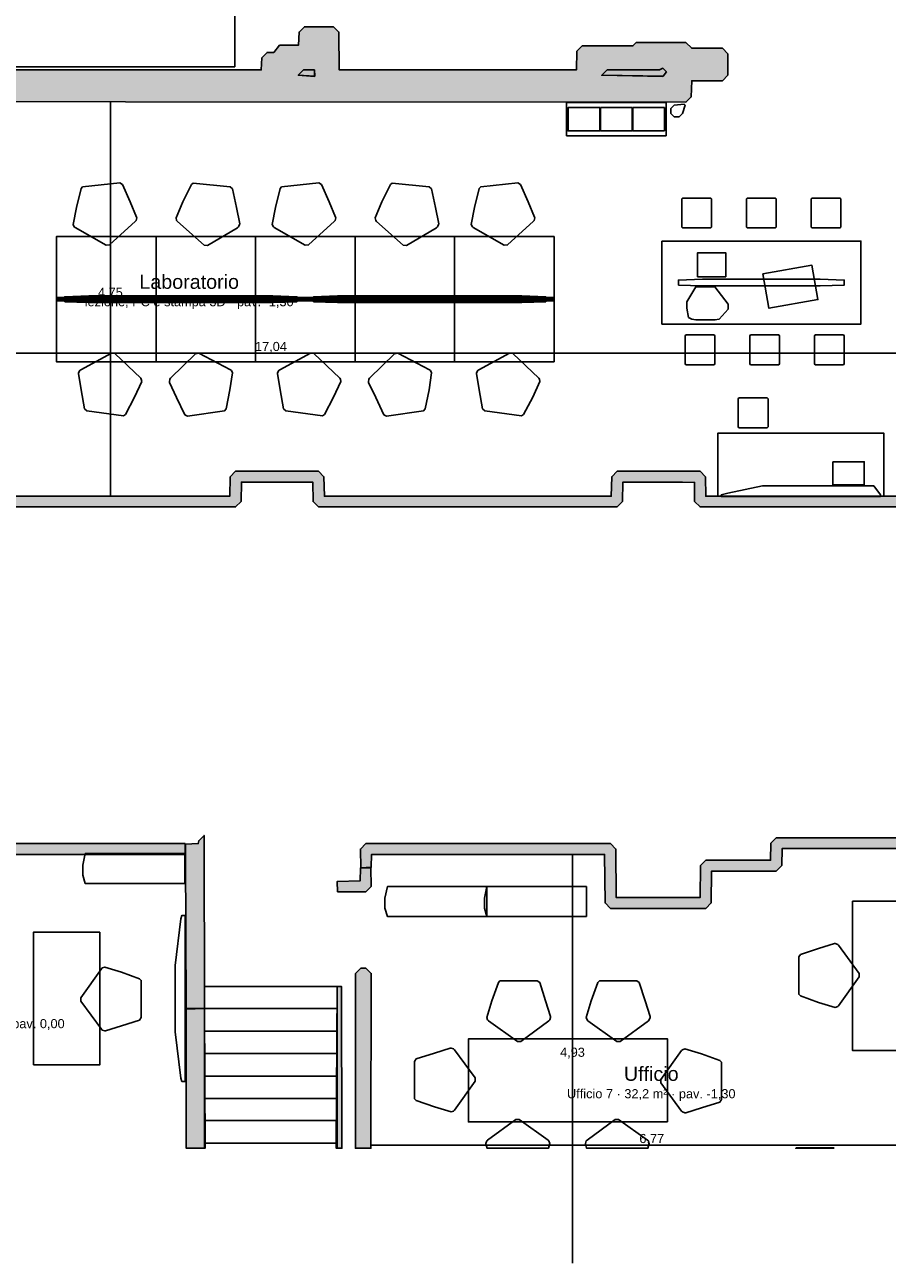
# Model space of a CAD drawing. Header units: millimetres. Extents: x -18533 to 137888, y -83624 to 7711.
# Tile 30 of 40: x 116517 to 126918, y -45924 to -30991. Entities that reach past the tile are written whole.
import ezdxf
from ezdxf.enums import TextEntityAlignment as Align

# ---------------------------------------------------------------- set-up
doc = ezdxf.new("R2010")
doc.units = ezdxf.units.MM
for name, color, linetype in [('A-ARREDI', 9, 'Continuous'), ('A-MISURE', 40, 'Continuous'), ('A-MURI-ESISTENTI', 7, 'Continuous'), ('A-SCALE', 8, 'Continuous'), ('A-SOPPALCO-PROIEZIONE', 8, 'Continuous'), ('A-TESTI', 7, 'Continuous')]:
    doc.layers.add(name, color=color, linetype=linetype)
doc.styles.add('VISIO', font='arial.ttf')

msp = doc.modelspace()

# ---------------------------------------------------------------- hatches: boundary and pattern name
at = {"layer": 'A-MURI-ESISTENTI'}
for points in [[(110680, -31615), (110680, -31620), (110675, -31620), (110675, -35950), (110610, -36015), (110530, -36016), (110530, -36015), (110255, -36020), (110255, -37570), (110365, -37580), (110365, -40110), (110942, -40111), (111843, -40111), (112030, -40111), (114850, -40111), (114850, -40115), (114920, -40115), (114985, -40180), (114990, -40865), (118450, -40865), (118450, -40995), (114920, -40995), (114855, -40930), (114850, -40245), (112030, -40245), (112030, -40873), (111843, -40873), (111843, -40245), (110235, -40245), (110235, -40111), (110235, -31250), (110300, -31185), (111550, -31185), (111555, -31090), (111620, -31025), (111720, -31025), (111785, -31090), (111790, -31185), (114650, -31185), (114650, -31615), (110680, -31615)], [(110535, -37410), (110535, -36020), (110610, -36015), (110675, -35950), (110680, -31620), (114650, -31616), (115410, -31615), (115420, -31475), (115710, -31475), (115720, -31535), (119370, -31535), (119375, -31390), (119440, -31325), (119520, -31325), (119590, -31235), (119820, -31235), (119825, -31080), (119890, -31015), (120240, -31015), (120305, -31080), (120310, -31535), (123170, -31535), (123175, -31310), (123240, -31245), (123850, -31245), (123890, -31205), (124490, -31205), (124560, -31275), (124930, -31275), (124995, -31340), (124995, -31600), (124930, -31665), (124560, -31665), (124555, -31860), (124490, -31925), (110970, -31915), (110965, -36250), (110900, -36315), (110545, -36320), (110550, -37285), (111540, -37285), (111545, -36770), (111780, -36485), (112410, -36485), (112475, -36550), (112480, -36675), (114740, -36675), (114745, -36440), (114810, -36375), (115710, -36375), (115775, -36440), (115780, -36675), (118990, -36675), (118995, -36440), (119060, -36375), (120060, -36375), (120125, -36440), (120130, -36675), (123590, -36675), (123595, -36440), (123660, -36375), (124660, -36375), (124725, -36440), (124730, -36675), (127060, -36675), (127065, -36440), (127130, -36375), (127810, -36375), (127875, -36440), (127880, -36675), (129490, -36675), (129495, -35120), (128070, -35115), (128005, -35050), (128005, -31720), (128130, -31595), (128135, -34980), (129560, -34985), (129625, -35050), (129625, -36740), (129560, -36805), (127810, -36805), (127745, -36740), (127740, -36505), (127200, -36505), (127195, -36740), (127130, -36805), (124660, -36805), (124595, -36740), (124595, -36510), (124450, -36505), (123730, -36505), (123725, -36740), (123660, -36805), (120060, -36805), (119995, -36740), (119990, -36505), (119130, -36505), (119125, -36740), (119060, -36805), (115710, -36805), (115645, -36740), (115640, -36505), (114880, -36505), (114875, -36740), (114810, -36805), (112410, -36805), (112345, -36740), (112340, -36615), (111800, -36615), (111675, -36770), (111675, -37350), (111610, -37415), (110535, -37410)], [(119815, -31600), (119880, -31535), (120010, -31535), (120010, -31610), (119815, -31600)], [(120010, -31610), (120010, -31615), (119815, -31600), (120010, -31610)], [(120015, -31610), (120010, -31610), (120010, -31535), (120015, -31610)], [(123475, -31600), (123540, -31535), (124170, -31535), (124210, -31515), (124255, -31560), (124214, -31610), (123475, -31600)], [(124214, -31610), (124210, -31615), (123475, -31600), (124214, -31610)], [(124215, -31610), (124214, -31610), (124255, -31560), (124215, -31610)], [(118465, -42850), (118455, -40990), (118455, -40870), (118610, -40865), (118615, -40830), (118680, -40765), (118686, -42854), (118465, -42850)], [(127465, -41180), (127415, -41130), (127410, -40925), (125650, -40925), (125645, -41130), (125580, -41195), (124800, -41195), (124795, -41580), (124730, -41645), (123580, -41645), (123515, -41580), (123510, -40995), (120700, -40995), (120695, -41150), (120570, -41155), (120565, -40930), (120630, -40865), (123580, -40865), (123645, -40930), (123650, -41515), (124660, -41515), (124665, -41130), (124730, -41065), (125510, -41065), (125515, -40860), (125580, -40795), (127480, -40795), (127545, -40860), (127545, -41080), (127595, -41130), (127595, -44538), (127465, -44538), (127465, -41180)], [(120290, -41445), (120285, -41320), (120560, -41315), (120565, -41160), (120690, -41155), (120695, -41380), (120630, -41445), (120290, -41445)], [(120505, -42430), (120570, -42365), (120630, -42365), (120695, -42430), (120692, -44538), (120505, -44538), (120505, -42430)], [(120286, -42588), (120337, -42588), (120342, -44538), (120273, -44538), (120286, -42588)], [(118465, -42860), (118686, -42854), (118691, -44538), (118465, -44538), (118465, -42860)]]:
    msp.add_hatch(color=7, dxfattribs=at).paths.add_polyline_path(points)

# ---------------------------------------------------------------- linework, layer by layer
at = {"layer": 'A-ARREDI'}
for points in [[(124250, -32330), (123050, -32330), (123050, -31930), (124250, -31930), (124250, -32330)], [(124250, -32330), (123050, -32330), (123050, -31930), (124250, -31930), (124250, -32330)], [(124310, -32060), (124310, -32000), (124350, -31960), (124470, -31950), (124480, -31960), (124450, -32060), (124410, -32100), (124350, -32100), (124310, -32060)], [(124310, -32060), (124310, -32000), (124350, -31960), (124470, -31950), (124480, -31960), (124450, -32060), (124410, -32100), (124350, -32100), (124310, -32060)], [(123450, -32270), (123070, -32270), (123070, -31990), (123450, -31990), (123450, -32270)], [(123450, -32270), (123070, -32270), (123070, -31990), (123450, -31990), (123450, -32270)], [(123450, -32270), (123070, -32270), (123070, -31990), (123450, -31990), (123450, -32270)], [(123450, -32270), (123070, -32270), (123070, -31990), (123450, -31990), (123450, -32270)], [(123840, -32270), (123460, -32270), (123460, -31990), (123840, -31990), (123840, -32270)], [(123840, -32270), (123460, -32270), (123460, -31990), (123840, -31990), (123840, -32270)], [(123840, -32270), (123460, -32270), (123460, -31990), (123840, -31990), (123840, -32270)], [(123840, -32270), (123460, -32270), (123460, -31990), (123840, -31990), (123840, -32270)], [(124230, -32270), (123850, -32270), (123850, -31990), (124230, -31990), (124230, -32270)], [(124230, -32270), (123850, -32270), (123850, -31990), (124230, -31990), (124230, -32270)], [(124230, -32270), (123850, -32270), (123850, -31990), (124230, -31990), (124230, -32270)], [(124230, -32270), (123850, -32270), (123850, -31990), (124230, -31990), (124230, -32270)], [(117694, -32915), (117787, -33126), (117866, -33309), (117867, -33319), (117860, -33350), (117852, -33361), (117540, -33645), (117500, -33649), (117126, -33437), (117115, -33428), (117101, -33399), (117140, -33194), (117197, -32967), (117215, -32945), (117662, -32898), (117694, -32915)], [(117694, -32915), (117787, -33126), (117866, -33309), (117867, -33319), (117860, -33350), (117852, -33361), (117540, -33645), (117500, -33649), (117126, -33437), (117115, -33428), (117101, -33399), (117140, -33194), (117197, -32967), (117215, -32945), (117662, -32898), (117694, -32915)], [(119023, -32969), (119070, -33195), (119110, -33390), (119108, -33400), (119095, -33429), (119084, -33438), (118720, -33651), (118680, -33647), (118358, -33362), (118349, -33351), (118343, -33320), (118423, -33127), (118526, -32917), (118548, -32899), (118995, -32946), (119023, -32969)], [(119023, -32969), (119070, -33195), (119110, -33390), (119108, -33400), (119095, -33429), (119084, -33438), (118720, -33651), (118680, -33647), (118358, -33362), (118349, -33351), (118343, -33320), (118423, -33127), (118526, -32917), (118548, -32899), (118995, -32946), (119023, -32969)], [(120094, -32915), (120187, -33126), (120266, -33309), (120267, -33319), (120260, -33350), (120252, -33361), (119940, -33645), (119900, -33649), (119526, -33437), (119515, -33428), (119501, -33399), (119540, -33194), (119597, -32967), (119615, -32945), (120062, -32898), (120094, -32915)], [(120094, -32915), (120187, -33126), (120266, -33309), (120267, -33319), (120260, -33350), (120252, -33361), (119940, -33645), (119900, -33649), (119526, -33437), (119515, -33428), (119501, -33399), (119540, -33194), (119597, -32967), (119615, -32945), (120062, -32898), (120094, -32915)], [(121423, -32969), (121470, -33195), (121510, -33390), (121508, -33400), (121495, -33429), (121484, -33438), (121120, -33651), (121080, -33647), (120758, -33362), (120749, -33351), (120743, -33320), (120823, -33127), (120926, -32917), (120948, -32899), (121395, -32946), (121423, -32969)], [(121423, -32969), (121470, -33195), (121510, -33390), (121508, -33400), (121495, -33429), (121484, -33438), (121120, -33651), (121080, -33647), (120758, -33362), (120749, -33351), (120743, -33320), (120823, -33127), (120926, -32917), (120948, -32899), (121395, -32946), (121423, -32969)], [(122494, -32915), (122587, -33126), (122666, -33309), (122667, -33319), (122660, -33350), (122652, -33361), (122340, -33645), (122300, -33649), (121926, -33437), (121915, -33428), (121901, -33399), (121940, -33194), (121997, -32967), (122015, -32945), (122462, -32898), (122494, -32915)], [(122494, -32915), (122587, -33126), (122666, -33309), (122667, -33319), (122660, -33350), (122652, -33361), (122340, -33645), (122300, -33649), (121926, -33437), (121915, -33428), (121901, -33399), (121940, -33194), (121997, -32967), (122015, -32945), (122462, -32898), (122494, -32915)], [(124440, -33430), (124440, -33090), (124450, -33080), (124790, -33080), (124800, -33090), (124800, -33430), (124790, -33440), (124450, -33440), (124440, -33430)], [(124440, -33430), (124440, -33090), (124450, -33080), (124790, -33080), (124800, -33090), (124800, -33430), (124790, -33440), (124450, -33440), (124440, -33430)], [(125220, -33430), (125220, -33090), (125230, -33080), (125570, -33080), (125580, -33090), (125580, -33430), (125570, -33440), (125230, -33440), (125220, -33430)], [(125220, -33430), (125220, -33090), (125230, -33080), (125570, -33080), (125580, -33090), (125580, -33430), (125570, -33440), (125230, -33440), (125220, -33430)], [(126000, -33430), (126000, -33090), (126010, -33080), (126350, -33080), (126360, -33090), (126360, -33430), (126350, -33440), (126010, -33440), (126000, -33430)], [(126000, -33430), (126000, -33090), (126010, -33080), (126350, -33080), (126360, -33090), (126360, -33430), (126350, -33440), (126010, -33440), (126000, -33430)], [(118100, -34305), (116900, -34305), (116900, -33545), (118100, -33545), (118100, -34305)], [(118100, -34305), (116900, -34305), (116900, -33545), (118100, -33545), (118100, -34305)], [(119300, -34305), (118100, -34305), (118100, -33545), (119300, -33545), (119300, -34305)], [(119300, -34305), (118100, -34305), (118100, -33545), (119300, -33545), (119300, -34305)], [(120500, -34305), (119300, -34305), (119300, -33545), (120500, -33545), (120500, -34305)], [(120500, -34305), (119300, -34305), (119300, -33545), (120500, -33545), (120500, -34305)], [(121700, -34305), (120500, -34305), (120500, -33545), (121700, -33545), (121700, -34305)], [(121700, -34305), (120500, -34305), (120500, -33545), (121700, -33545), (121700, -34305)], [(122900, -34305), (121700, -34305), (121700, -33545), (122900, -33545), (122900, -34305)], [(122900, -34305), (121700, -34305), (121700, -33545), (122900, -33545), (122900, -34305)], [(124200, -33600), (126600, -33600), (126600, -34600), (124200, -34600), (124200, -33600)], [(124200, -33600), (126600, -33600), (126600, -34600), (124200, -34600), (124200, -33600)], [(124970, -34030), (124630, -34030), (124630, -33740), (124970, -33740), (124970, -34030)], [(124970, -34030), (124630, -34030), (124630, -33740), (124970, -33740), (124970, -34030)], [(125418, -33995), (126009, -33891), (126082, -34305), (125491, -34409), (125418, -33995)], [(125418, -33995), (126009, -33891), (126082, -34305), (125491, -34409), (125418, -33995)], [(124400, -34130), (124400, -34070), (124690, -34060), (126110, -34060), (126400, -34070), (126400, -34130), (126110, -34140), (124690, -34140), (124400, -34130)], [(124400, -34130), (124400, -34070), (124690, -34060), (126110, -34060), (126400, -34070), (126400, -34130), (126110, -34140), (124690, -34140), (124400, -34130)], [(124560, -34540), (124520, -34520), (124500, -34410), (124500, -34330), (124610, -34150), (124840, -34150), (125000, -34360), (125000, -34420), (124890, -34540), (124840, -34550), (124610, -34550), (124560, -34540)], [(124560, -34540), (124520, -34520), (124500, -34410), (124500, -34330), (124610, -34150), (124840, -34150), (125000, -34360), (125000, -34420), (124890, -34540), (124840, -34550), (124610, -34550), (124560, -34540)], [(116900, -34280), (118100, -34280), (118100, -34320), (116900, -34320), (116900, -34280)], [(116900, -34280), (118100, -34280), (118100, -34320), (116900, -34320), (116900, -34280)], [(116900, -34295), (118100, -34295), (118100, -35055), (116900, -35055), (116900, -34295)], [(116900, -34295), (118100, -34295), (118100, -35055), (116900, -35055), (116900, -34295)], [(117000, -34330), (117000, -34270), (117290, -34260), (119510, -34260), (119800, -34270), (119800, -34330), (119510, -34340), (117290, -34340), (117000, -34330)], [(117000, -34330), (117000, -34270), (117290, -34260), (119510, -34260), (119800, -34270), (119800, -34330), (119510, -34340), (117290, -34340), (117000, -34330)], [(118100, -34280), (119300, -34280), (119300, -34320), (118100, -34320), (118100, -34280)], [(118100, -34280), (119300, -34280), (119300, -34320), (118100, -34320), (118100, -34280)], [(118100, -34295), (119300, -34295), (119300, -35055), (118100, -35055), (118100, -34295)], [(118100, -34295), (119300, -34295), (119300, -35055), (118100, -35055), (118100, -34295)], [(119300, -34280), (120500, -34280), (120500, -34320), (119300, -34320), (119300, -34280)], [(119300, -34280), (120500, -34280), (120500, -34320), (119300, -34320), (119300, -34280)], [(119300, -34295), (120500, -34295), (120500, -35055), (119300, -35055), (119300, -34295)], [(119300, -34295), (120500, -34295), (120500, -35055), (119300, -35055), (119300, -34295)], [(120000, -34330), (120000, -34270), (120290, -34260), (122510, -34260), (122800, -34270), (122800, -34330), (122510, -34340), (120290, -34340), (120000, -34330)], [(120000, -34330), (120000, -34270), (120290, -34260), (122510, -34260), (122800, -34270), (122800, -34330), (122510, -34340), (120290, -34340), (120000, -34330)], [(120500, -34280), (121700, -34280), (121700, -34320), (120500, -34320), (120500, -34280)], [(120500, -34280), (121700, -34280), (121700, -34320), (120500, -34320), (120500, -34280)], [(120500, -34295), (121700, -34295), (121700, -35055), (120500, -35055), (120500, -34295)], [(120500, -34295), (121700, -34295), (121700, -35055), (120500, -35055), (120500, -34295)], [(121700, -34280), (122900, -34280), (122900, -34320), (121700, -34320), (121700, -34280)], [(121700, -34280), (122900, -34280), (122900, -34320), (121700, -34320), (121700, -34280)], [(121700, -34295), (122900, -34295), (122900, -35055), (121700, -35055), (121700, -34295)], [(121700, -34295), (122900, -34295), (122900, -35055), (121700, -35055), (121700, -34295)], [(124480, -35080), (124480, -34740), (124490, -34730), (124830, -34730), (124840, -34740), (124840, -35080), (124830, -35090), (124490, -35090), (124480, -35080)], [(124480, -35080), (124480, -34740), (124490, -34730), (124830, -34730), (124840, -34740), (124840, -35080), (124830, -35090), (124490, -35090), (124480, -35080)], [(125260, -35080), (125260, -34740), (125270, -34730), (125610, -34730), (125620, -34740), (125620, -35080), (125610, -35090), (125270, -35090), (125260, -35080)], [(125260, -35080), (125260, -34740), (125270, -34730), (125610, -34730), (125620, -34740), (125620, -35080), (125610, -35090), (125270, -35090), (125260, -35080)], [(126040, -35080), (126040, -34740), (126050, -34730), (126390, -34730), (126400, -34740), (126400, -35080), (126390, -35090), (126050, -35090), (126040, -35080)], [(126040, -35080), (126040, -34740), (126050, -34730), (126390, -34730), (126400, -34740), (126400, -35080), (126390, -35090), (126050, -35090), (126040, -35080)], [(117237, -35621), (117198, -35393), (117165, -35197), (117166, -35187), (117180, -35158), (117192, -35150), (117563, -34950), (117603, -34955), (117915, -35251), (117923, -35263), (117929, -35294), (117842, -35483), (117732, -35690), (117709, -35707), (117264, -35645), (117237, -35621)], [(117237, -35621), (117198, -35393), (117165, -35197), (117166, -35187), (117180, -35158), (117192, -35150), (117563, -34950), (117603, -34955), (117915, -35251), (117923, -35263), (117929, -35294), (117842, -35483), (117732, -35690), (117709, -35707), (117264, -35645), (117237, -35621)], [(118448, -35693), (118349, -35485), (118263, -35305), (118261, -35295), (118267, -35264), (118276, -35253), (118577, -34958), (118617, -34952), (118998, -35151), (119010, -35160), (119024, -35188), (118992, -35394), (118944, -35623), (118927, -35646), (118481, -35709), (118448, -35693)], [(118448, -35693), (118349, -35485), (118263, -35305), (118261, -35295), (118267, -35264), (118276, -35253), (118577, -34958), (118617, -34952), (118998, -35151), (119010, -35160), (119024, -35188), (118992, -35394), (118944, -35623), (118927, -35646), (118481, -35709), (118448, -35693)], [(119637, -35621), (119598, -35393), (119565, -35197), (119566, -35187), (119580, -35158), (119592, -35150), (119963, -34950), (120003, -34955), (120315, -35251), (120323, -35263), (120329, -35294), (120242, -35483), (120132, -35690), (120109, -35707), (119664, -35645), (119637, -35621)], [(119637, -35621), (119598, -35393), (119565, -35197), (119566, -35187), (119580, -35158), (119592, -35150), (119963, -34950), (120003, -34955), (120315, -35251), (120323, -35263), (120329, -35294), (120242, -35483), (120132, -35690), (120109, -35707), (119664, -35645), (119637, -35621)], [(120848, -35693), (120749, -35485), (120663, -35305), (120661, -35295), (120667, -35264), (120676, -35253), (120977, -34958), (121017, -34952), (121398, -35151), (121410, -35160), (121424, -35188), (121392, -35394), (121344, -35623), (121327, -35646), (120881, -35709), (120848, -35693)], [(120848, -35693), (120749, -35485), (120663, -35305), (120661, -35295), (120667, -35264), (120676, -35253), (120977, -34958), (121017, -34952), (121398, -35151), (121410, -35160), (121424, -35188), (121392, -35394), (121344, -35623), (121327, -35646), (120881, -35709), (120848, -35693)], [(122037, -35621), (121998, -35393), (121965, -35197), (121966, -35187), (121980, -35158), (121992, -35150), (122363, -34950), (122403, -34955), (122715, -35251), (122723, -35263), (122729, -35294), (122642, -35483), (122532, -35690), (122509, -35707), (122064, -35645), (122037, -35621)], [(122037, -35621), (121998, -35393), (121965, -35197), (121966, -35187), (121980, -35158), (121992, -35150), (122363, -34950), (122403, -34955), (122715, -35251), (122723, -35263), (122729, -35294), (122642, -35483), (122532, -35690), (122509, -35707), (122064, -35645), (122037, -35621)], [(125120, -35840), (125120, -35500), (125130, -35490), (125470, -35490), (125480, -35500), (125480, -35840), (125470, -35850), (125130, -35850), (125120, -35840)], [(125120, -35840), (125120, -35500), (125130, -35490), (125470, -35490), (125480, -35500), (125480, -35840), (125470, -35850), (125130, -35850), (125120, -35840)], [(126875, -36675), (124875, -36675), (124875, -35915), (126875, -35915), (126875, -36675)], [(126875, -36675), (124875, -36675), (124875, -35915), (126875, -35915), (126875, -36675)], [(126260, -36260), (126640, -36260), (126640, -36540), (126260, -36540), (126260, -36260)], [(126260, -36260), (126640, -36260), (126640, -36540), (126260, -36540), (126260, -36260)], [(126835, -36660), (126835, -36680), (124915, -36680), (124915, -36660), (124995, -36640), (125415, -36550), (126755, -36550), (126835, -36660)], [(126835, -36660), (126835, -36680), (124915, -36680), (124915, -36660), (124995, -36640), (125415, -36550), (126755, -36550), (126835, -36660)], [(118446, -41345), (117246, -41345), (117216, -41245), (117216, -41125), (117246, -40985), (118446, -40985), (118446, -41345)], [(118446, -41345), (117246, -41345), (117216, -41245), (117216, -41125), (117246, -40985), (118446, -40985), (118446, -41345)], [(122090, -41742), (120890, -41742), (120860, -41642), (120860, -41522), (120890, -41382), (122090, -41382), (122090, -41742)], [(122090, -41742), (120890, -41742), (120860, -41642), (120860, -41522), (120890, -41382), (122090, -41382), (122090, -41742)], [(123290, -41742), (122090, -41742), (122060, -41642), (122060, -41522), (122090, -41382), (123290, -41382), (123290, -41742)], [(123290, -41742), (122090, -41742), (122060, -41642), (122060, -41522), (122090, -41382), (123290, -41382), (123290, -41742)], [(127300, -41560), (127300, -43360), (126500, -43360), (126500, -41560), (127300, -41560)], [(127300, -41560), (127300, -43360), (126500, -43360), (126500, -41560), (127300, -41560)], [(118411, -43733), (118401, -43693), (118331, -43133), (118331, -42333), (118401, -41773), (118411, -41733), (118451, -41733), (118451, -43733), (118411, -43733)], [(118411, -43733), (118401, -43693), (118331, -43133), (118331, -42333), (118401, -41773), (118411, -41733), (118451, -41733), (118451, -43733), (118411, -43733)], [(116622, -43533), (116622, -41933), (117422, -41933), (117422, -43533), (116622, -43533)], [(116622, -43533), (116622, -41933), (117422, -41933), (117422, -43533), (116622, -43533)], [(125870, -42200), (126090, -42130), (126280, -42070), (126290, -42070), (126320, -42080), (126330, -42090), (126580, -42430), (126580, -42470), (126330, -42820), (126320, -42830), (126290, -42840), (126090, -42780), (125870, -42700), (125850, -42680), (125850, -42230), (125870, -42200)], [(125870, -42200), (126090, -42130), (126280, -42070), (126290, -42070), (126320, -42080), (126330, -42090), (126580, -42430), (126580, -42470), (126330, -42820), (126320, -42830), (126290, -42840), (126090, -42780), (125870, -42700), (125850, -42680), (125850, -42230), (125870, -42200)], [(117902, -42993), (117682, -43063), (117492, -43123), (117482, -43123), (117452, -43113), (117442, -43103), (117192, -42763), (117192, -42723), (117442, -42373), (117452, -42363), (117482, -42353), (117682, -42413), (117902, -42493), (117922, -42513), (117922, -42963), (117902, -42993)], [(117902, -42993), (117682, -43063), (117492, -43123), (117482, -43123), (117452, -43113), (117442, -43103), (117192, -42763), (117192, -42723), (117442, -42373), (117452, -42363), (117482, -42353), (117682, -42413), (117902, -42493), (117922, -42513), (117922, -42963), (117902, -42993)], [(122728, -42540), (122798, -42760), (122858, -42950), (122858, -42960), (122848, -42990), (122838, -43000), (122498, -43250), (122458, -43250), (122108, -43000), (122098, -42990), (122088, -42960), (122148, -42760), (122228, -42540), (122248, -42520), (122698, -42520), (122728, -42540)], [(122728, -42540), (122798, -42760), (122858, -42950), (122858, -42960), (122848, -42990), (122838, -43000), (122498, -43250), (122458, -43250), (122108, -43000), (122098, -42990), (122088, -42960), (122148, -42760), (122228, -42540), (122248, -42520), (122698, -42520), (122728, -42540)], [(123928, -42540), (123998, -42760), (124058, -42950), (124058, -42960), (124048, -42990), (124038, -43000), (123698, -43250), (123658, -43250), (123308, -43000), (123298, -42990), (123288, -42960), (123348, -42760), (123428, -42540), (123448, -42520), (123898, -42520), (123928, -42540)], [(123928, -42540), (123998, -42760), (124058, -42950), (124058, -42960), (124048, -42990), (124038, -43000), (123698, -43250), (123658, -43250), (123308, -43000), (123298, -42990), (123288, -42960), (123348, -42760), (123428, -42540), (123448, -42520), (123898, -42520), (123928, -42540)], [(124268, -44220), (121868, -44220), (121868, -43220), (124268, -43220), (124268, -44220)], [(124268, -44220), (121868, -44220), (121868, -43220), (124268, -43220), (124268, -44220)], [(121238, -43460), (121458, -43390), (121648, -43330), (121658, -43330), (121688, -43340), (121698, -43350), (121948, -43690), (121948, -43730), (121698, -44080), (121688, -44090), (121658, -44100), (121458, -44040), (121238, -43960), (121218, -43940), (121218, -43490), (121238, -43460)], [(121238, -43460), (121458, -43390), (121648, -43330), (121658, -43330), (121688, -43340), (121698, -43350), (121948, -43690), (121948, -43730), (121698, -44080), (121688, -44090), (121658, -44100), (121458, -44040), (121238, -43960), (121218, -43940), (121218, -43490), (121238, -43460)], [(124898, -43980), (124678, -44050), (124488, -44110), (124478, -44110), (124448, -44100), (124438, -44090), (124188, -43750), (124188, -43710), (124438, -43360), (124448, -43350), (124478, -43340), (124678, -43400), (124898, -43480), (124918, -43500), (124918, -43950), (124898, -43980)], [(124898, -43980), (124678, -44050), (124488, -44110), (124478, -44110), (124448, -44100), (124438, -44090), (124188, -43750), (124188, -43710), (124438, -43360), (124448, -43350), (124478, -43340), (124678, -43400), (124898, -43480), (124918, -43500), (124918, -43950), (124898, -43980)], [(122078, -44490), (122078, -44480), (122088, -44450), (122098, -44440), (122438, -44190), (122478, -44190), (122828, -44440), (122838, -44450), (122848, -44480), (122831, -44538), (122093, -44538), (122078, -44490)], [(122078, -44490), (122078, -44480), (122088, -44450), (122098, -44440), (122438, -44190), (122478, -44190), (122828, -44440), (122838, -44450), (122848, -44480), (122831, -44538), (122093, -44538), (122078, -44490)], [(123278, -44490), (123278, -44480), (123288, -44450), (123298, -44440), (123638, -44190), (123678, -44190), (124028, -44440), (124038, -44450), (124048, -44480), (124031, -44538), (123293, -44538), (123278, -44490)], [(123278, -44490), (123278, -44480), (123288, -44450), (123298, -44440), (123638, -44190), (123678, -44190), (124028, -44440), (124038, -44450), (124048, -44480), (124031, -44538), (123293, -44538), (123278, -44490)], [(126277, -44538), (125814, -44538), (125820, -44532), (126270, -44532), (126277, -44538)], [(126277, -44538), (125814, -44538), (125820, -44532), (126270, -44532), (126277, -44538)]]:
    msp.add_lwpolyline(points, close=True, dxfattribs=at)
at = {"layer": 'A-MISURE'}
for p, q in [((117550, -36674), (117550, -31921)), ((110967, -34950), (128004, -34950)), ((123122, -45924), (123122, -40996)), ((120693, -44500), (127464, -44500))]:
    msp.add_line(p, q, dxfattribs=at)
at = {"layer": 'A-MURI-ESISTENTI'}
for points in [[(115720, -31535), (119370, -31535), (119375, -31390), (119440, -31325), (119520, -31325), (119590, -31235), (119820, -31235), (119825, -31080), (119890, -31015), (120240, -31015), (120305, -31080), (120310, -31535), (123170, -31535), (123175, -31310), (123240, -31245), (123850, -31245), (123890, -31205), (124490, -31205), (124560, -31275), (124930, -31275), (124995, -31340), (124995, -31600), (124930, -31665), (124560, -31665), (124555, -31860), (124490, -31925), (110970, -31915)], [(115780, -36675), (118990, -36675), (118995, -36440), (119060, -36375), (120060, -36375), (120125, -36440), (120130, -36675), (123590, -36675), (123595, -36440), (123660, -36375), (124660, -36375), (124725, -36440), (124730, -36675), (127060, -36675)], [(127130, -36805), (124660, -36805), (124595, -36740), (124595, -36510), (124450, -36505), (123730, -36505), (123725, -36740), (123660, -36805), (120060, -36805), (119995, -36740), (119990, -36505), (119130, -36505), (119125, -36740), (119060, -36805), (115710, -36805)], [(114990, -40865), (118450, -40865), (118450, -40995), (114920, -40995)], [(127410, -40925), (125650, -40925), (125645, -41130), (125580, -41195), (124800, -41195), (124795, -41580), (124730, -41645), (123580, -41645), (123515, -41580), (123510, -40995), (120700, -40995), (120695, -41150), (120570, -41155), (120565, -40930), (120630, -40865), (123580, -40865), (123645, -40930), (123650, -41515), (124660, -41515), (124665, -41130), (124730, -41065), (125510, -41065), (125515, -40860), (125580, -40795), (127480, -40795)]]:
    msp.add_lwpolyline(points, dxfattribs=at)
for points in [[(119815, -31600), (119880, -31535), (120010, -31535), (120010, -31610), (119815, -31600)], [(120010, -31610), (120010, -31615), (119815, -31600), (120010, -31610)], [(120015, -31610), (120010, -31610), (120010, -31535), (120015, -31610)], [(123475, -31600), (123540, -31535), (124170, -31535), (124210, -31515), (124255, -31560), (124214, -31610), (123475, -31600)], [(124214, -31610), (124210, -31615), (123475, -31600), (124214, -31610)], [(124215, -31610), (124214, -31610), (124255, -31560), (124215, -31610)], [(118465, -42850), (118455, -40990), (118455, -40870), (118610, -40865), (118615, -40830), (118680, -40765), (118686, -42854), (118465, -42850)], [(120290, -41445), (120285, -41320), (120560, -41315), (120565, -41160), (120690, -41155), (120695, -41380), (120630, -41445), (120290, -41445)], [(120505, -42430), (120570, -42365), (120630, -42365), (120695, -42430), (120692, -44538), (120505, -44538), (120505, -42430)], [(120286, -42588), (120337, -42588), (120342, -44538), (120273, -44538), (120286, -42588)], [(118465, -42860), (118686, -42854), (118691, -44538), (118465, -44538), (118465, -42860)]]:
    msp.add_lwpolyline(points, close=True, dxfattribs=at)
at = {"layer": 'A-SCALE'}
for p, q in [((120286, -42588), (118686, -42588)), ((118686, -42588), (118686, -42853)), ((120286, -42588), (118686, -42588)), ((118686, -42588), (118686, -42853)), ((120286, -42853), (120286, -42588)), ((120286, -42853), (120286, -42588)), ((118686, -42853), (120286, -42853)), ((118686, -42853), (120286, -42853)), ((120286, -42853), (118686, -42853)), ((118686, -42853), (118686, -43124)), ((120286, -42853), (118686, -42853)), ((118686, -42853), (118686, -43124)), ((120286, -43124), (120286, -42853)), ((120286, -43124), (120286, -42853)), ((118686, -43124), (120286, -43124)), ((118686, -43124), (120286, -43124)), ((120286, -43124), (118686, -43124)), ((118686, -43124), (118686, -43396)), ((120286, -43124), (118686, -43124)), ((118686, -43124), (118686, -43396)), ((120286, -43396), (120286, -43124)), ((120286, -43396), (120286, -43124)), ((118686, -43396), (120286, -43396)), ((118686, -43396), (120286, -43396)), ((120286, -43396), (118686, -43396)), ((118686, -43396), (118686, -43668)), ((120286, -43396), (118686, -43396)), ((118686, -43396), (118686, -43668)), ((120286, -43668), (120286, -43396)), ((120286, -43668), (120286, -43396)), ((118686, -43668), (120286, -43668)), ((118686, -43668), (120286, -43668)), ((120286, -43668), (118686, -43668)), ((118686, -43668), (118686, -43939)), ((120286, -43668), (118686, -43668)), ((118686, -43668), (118686, -43939)), ((120286, -43939), (120286, -43668)), ((120286, -43939), (120286, -43668)), ((118686, -43939), (120286, -43939)), ((118686, -43939), (120286, -43939)), ((120286, -43939), (118686, -43939)), ((118686, -43939), (118686, -44204)), ((120286, -43939), (118686, -43939)), ((118686, -43939), (118686, -44204)), ((120286, -44204), (120286, -43939)), ((120286, -44204), (120286, -43939)), ((118686, -44204), (120286, -44204)), ((118686, -44204), (120286, -44204)), ((120286, -44204), (118686, -44204)), ((118686, -44204), (118686, -44476)), ((120286, -44204), (118686, -44204)), ((118686, -44204), (118686, -44476)), ((120286, -44476), (120286, -44204)), ((120286, -44476), (120286, -44204)), ((118686, -44476), (120286, -44476)), ((118686, -44476), (120286, -44476)), ((120286, -44476), (118686, -44476)), ((118686, -44476), (118686, -44538)), ((120286, -44476), (118686, -44476)), ((118686, -44476), (118686, -44538)), ((120286, -44538), (120286, -44476)), ((120286, -44538), (120286, -44476))]:
    msp.add_line(p, q, dxfattribs=at)
at = {"layer": 'A-SOPPALCO-PROIEZIONE'}
for p, q in [((119050, -29200), (119050, -31500)), ((119050, -29200), (119050, -31500)), ((119050, -31500), (114850, -31500)), ((119050, -31500), (114850, -31500))]:
    msp.add_line(p, q, dxfattribs=at)

# ---------------------------------------------------------------- texts
at = {"layer": 'A-MISURE', "style": 'VISIO'}
for s, p in [('4,75', (117550, -34217)), ('17,04', (119486, -34870)), ('4,93', (123122, -43380)), ('6,77', (124078, -44420))]:
    msp.add_text(s, height=110, dxfattribs=at).set_placement(p, align=Align.MIDDLE_CENTER)
at = {"layer": 'A-TESTI', "style": 'VISIO'}
for s, height, p in [('Laboratorio', 170, (118500, -34090)), ('lezione, PC e stampa 3D · pav. -1,30', 110, (118500, -34330)), ('Ufficio 6 · 27,5 m² · pav. 0,00', 110, (116008, -43035)), ('Ufficio', 170, (124072, -43640)), ('Ufficio 7 · 32,2 m² · pav. -1,30', 110, (124072, -43880))]:
    msp.add_text(s, height=height, dxfattribs=at).set_placement(p, align=Align.MIDDLE_CENTER)

doc.saveas('drawing.dxf')
